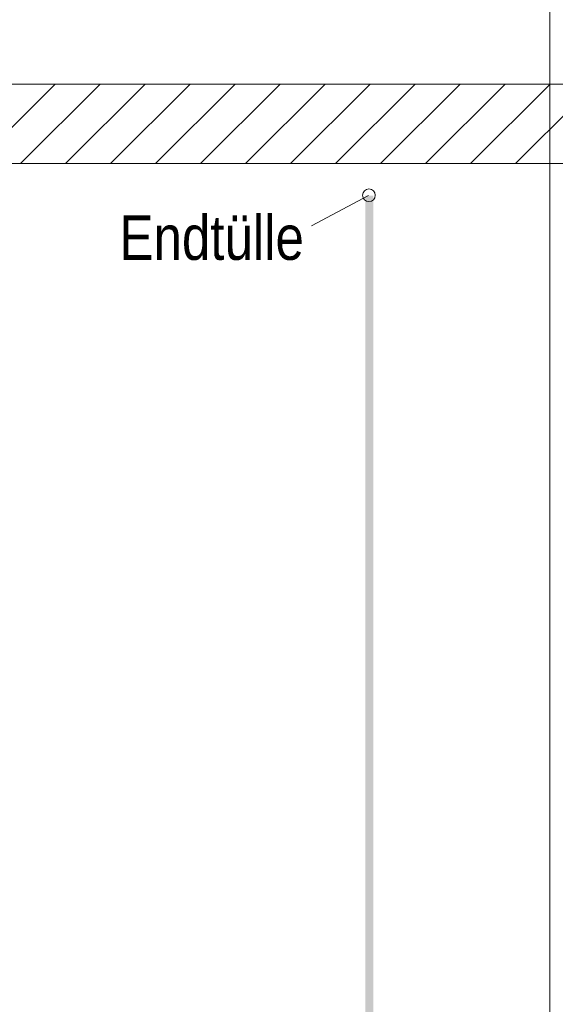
# Model space of a CAD drawing. Extents: x -620 to 300, y 62 to 1162.
# Tile 166 of 256: x 153 to 170, y 803 to 834. Entities that reach past the tile are written whole.
import ezdxf
from ezdxf.lldxf.tags import DXFTag

# ---------------------------------------------------------------- set-up
doc = ezdxf.new("R2010")
doc.units = 0
doc.layers.get('0').update_dxf_attribs({"lineweight": 13})
for name, color, linetype, lineweight, true_color in [('E_Betonbaudose', 1, 'Continuous', 13, 0xff0000), ('E_Detail_Beschriftung', 7, 'Continuous', 13, 0x009900), ('E_Detail_Wandschraffur', 7, 'Continuous', 5, 0xc0c0c0)]:
    doc.layers.add(name, color=color, linetype=linetype, lineweight=lineweight, true_color=true_color)
doc.layers.add('E_Detail_Linie_Text_Bem', color=7, linetype='Continuous', lineweight=13)
doc.styles.get("Standard").update_dxf_attribs({"font": 'ARIALN.TTF'})
tags = doc.linetypes.add('fein_strichliert', pattern=[4, 1, -2, 1]).pattern_tags.tags
tags[8:9] = [DXFTag(74, 4), DXFTag(75, 0), DXFTag(340, '0'), DXFTag(46, 0.0), DXFTag(50, 0.0), DXFTag(44, 0.0), DXFTag(45, 0.0)]
tags[6:7] = [DXFTag(74, 4), DXFTag(75, 0), DXFTag(340, '0'), DXFTag(46, 0.0), DXFTag(50, 0.0), DXFTag(44, 0.0), DXFTag(45, 0.0)]
tags[4:5] = [DXFTag(74, 4), DXFTag(75, 0), DXFTag(340, '0'), DXFTag(46, 0.0), DXFTag(50, 0.0), DXFTag(44, 0.0), DXFTag(45, 0.0)]
tags = doc.linetypes.add('fein_strichliert-A06G955H8I', pattern=[4, 1, -2, 1]).pattern_tags.tags
tags[8:9] = [DXFTag(74, 4), DXFTag(75, 0), DXFTag(340, '0'), DXFTag(46, 0.0), DXFTag(50, 0.0), DXFTag(44, 0.0), DXFTag(45, 0.0)]
tags[6:7] = [DXFTag(74, 4), DXFTag(75, 0), DXFTag(340, '0'), DXFTag(46, 0.0), DXFTag(50, 0.0), DXFTag(44, 0.0), DXFTag(45, 0.0)]
tags[4:5] = [DXFTag(74, 4), DXFTag(75, 0), DXFTag(340, '0'), DXFTag(46, 0.0), DXFTag(50, 0.0), DXFTag(44, 0.0), DXFTag(45, 0.0)]

# ---------------------------------------------------------------- blocks, each defined once
blk = doc.blocks.new('Referenz-A06G955K8I')
at = {"layer": 'E_Betonbaudose', "linetype": 'Continuous', "ltscale": 0.13}
blk.add_circle((163.705, 828.736), 0.2, dxfattribs=at)
at = {"layer": 'E_Detail_Linie_Text_Bem', "linetype": 'fein_strichliert-A06G955H8I', "ltscale": 0.65}
blk.add_line((169.391, 788.918), (169.391, 841.798), dxfattribs=at)
at = {"layer": 'E_Detail_Linie_Text_Bem', "linetype": 'Continuous', "ltscale": 0.13}
for p, q in [((178.282, 832.227), (126.955, 832.227)), ((126.955, 829.727), (175.782, 829.727)), ((137.347, 829.727), (178.282, 829.727))]:
    blk.add_line(p, q, dxfattribs=at)
at = {"layer": 'E_Detail_Linie_Text_Bem', "color": 0, "linetype": 'Continuous', "ltscale": 0.13}
blk.add_line((161.903, 827.774), (163.693, 828.727), dxfattribs=at)
at = {"layer": 'E_Detail_Linie_Text_Bem', "linetype": 'Continuous', "ltscale": 0.13}
blk.add_solid([(163.839, 828.727), (163.839, 794.727), (163.589, 828.726), (163.589, 794.727)], dxfattribs=at)
at = {"layer": 'E_Detail_Wandschraffur', "linetype": 'ByBlock', "ltscale": 0.13}
for p, q in [((151.343, 829.727), (153.843, 832.227)), ((154.172, 829.727), (156.672, 832.227)), ((157, 829.727), (159.5, 832.227)), ((159.829, 829.727), (162.329, 832.227)), ((162.657, 829.727), (165.157, 832.227)), ((165.485, 829.727), (167.985, 832.227)), ((168.314, 829.727), (170.814, 832.227))]:
    blk.add_line(p, q, dxfattribs=at)
at = {"layer": 'E_Detail_Wandschraffur', "linetype": 'fein_strichliert', "ltscale": 0.13}
for p, q in [((152.757, 829.727), (155.257, 832.227)), ((155.586, 829.727), (158.086, 832.227)), ((158.414, 829.727), (160.914, 832.227)), ((161.243, 829.727), (163.743, 832.227)), ((164.071, 829.727), (166.571, 832.227)), ((166.9, 829.727), (169.4, 832.227))]:
    blk.add_line(p, q, dxfattribs=at)
at = {"layer": 'E_Detail_Beschriftung', "linetype": 'Continuous', "ltscale": 0.13, "insert": (155.866, 828.106), "char_height": 1.4, "attachment_point": 1}
blk.add_mtext('{\\fArial Narrow;Endtülle}', dxfattribs=at)

msp = doc.modelspace()

# ---------------------------------------------------------------- block references
at = {"color": 8, "lineweight": 25, "ltscale": 0.25, "true_color": 0x808080}
msp.add_blockref('Referenz-A06G955K8I', (0, 0), dxfattribs=at)

doc.saveas('drawing.dxf')
